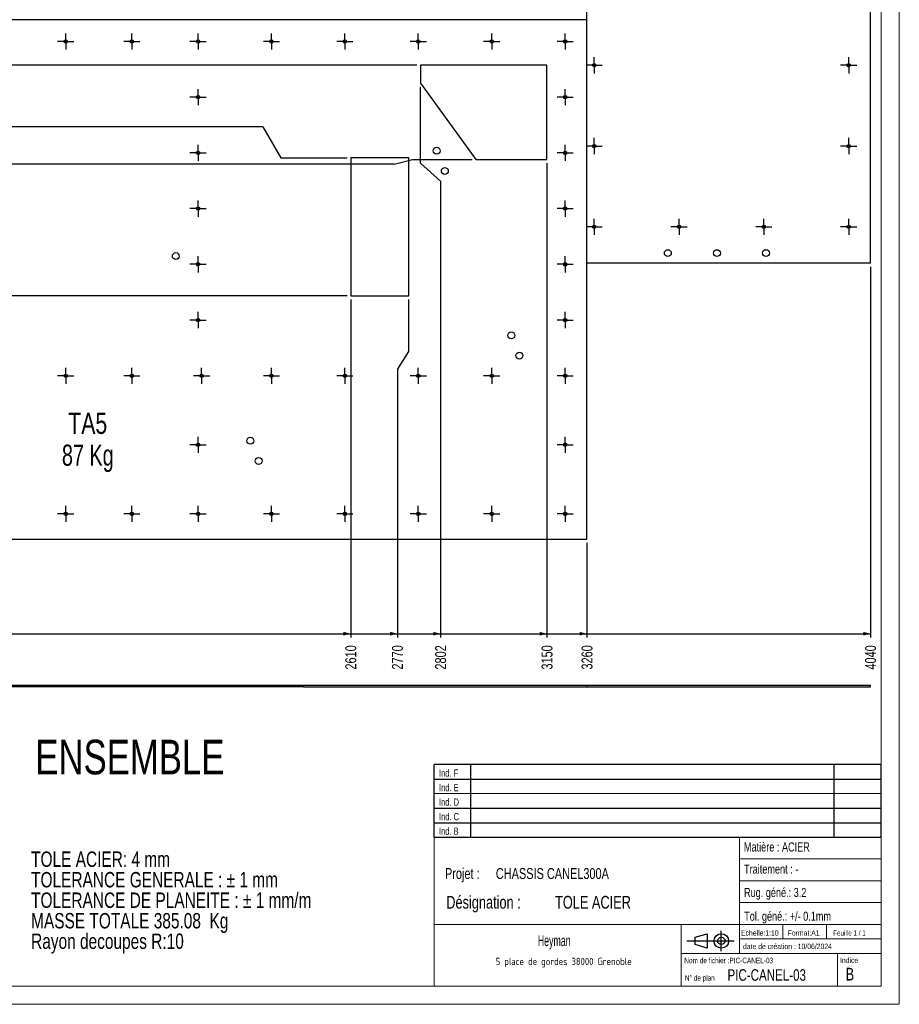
# Model space of a CAD drawing. Header units: millimetres. Extents: x 0 to 841, y 0 to 594.
# Tile 14 of 18: x 599 to 841, y 0 to 271. Entities that reach past the tile are written whole.
import ezdxf

# ---------------------------------------------------------------- set-up
doc = ezdxf.new("R2010")
doc.units = ezdxf.units.MM
doc.linetypes.add('CENTERX2', pattern=[20.32, 12.7, -2.54, 2.54, -2.54])
for name, color, linetype in [('COTES', 1, 'Continuous'), ('NOTES', 6, 'Continuous'), ('TRAIT-MIXTES', 3, 'CENTERX2')]:
    doc.layers.add(name, color=color, linetype=linetype)
doc.layers.add('TRAIT-FORT', color=4, linetype='Continuous', lineweight=25)
doc.styles.add('SLDTEXTSTYLE0', font='TXT', dxfattribs={"width": 0.75})
doc.styles.add('SLDTEXTSTYLE1', font='TXT', dxfattribs={"width": 0.7})
doc.styles.add('SLDTEXTSTYLE2', font='TXT', dxfattribs={"width": 0.707278})
doc.styles.add('SLDTEXTSTYLE3', font='ISOCP3', dxfattribs={"width": 0.96})
doc.styles.add('SLDTEXTSTYLE4', font='TXT', dxfattribs={"width": 0.605})
doc.styles.add('SLDTEXTSTYLE5', font='TXT', dxfattribs={"width": 0.692308})
doc.dimstyles.new('SLDDIMSTYLE1', dxfattribs={"dimtxt": 3, "dimasz": 2, "dimexe": 0, "dimexo": 0.0625, "dimgap": 0.75, "dimtad": 0, "dimtih": 1, "dimtoh": 1, "dimdec": 0, "dimlfac": 10, "dimrnd": 1e-09, "dimzin": 12, "dimdsep": 46, "dimtxsty": 'SLDTEXTSTYLE0', "dimsah": 1, "dimcen": 0.09, "dimadec": 0, "dimazin": 3, "dimtfac": 1, "dimtdec": 0, "dimtofl": 0, "dimtmove": 0, "dimatfit": 3, "dimfxl": 1, "dimfrac": 2, "dimtolj": 1, "dimtzin": 12, "dimarcsym": 0})

# ---------------------------------------------------------------- blocks, each defined once
blk = doc.blocks.new('TAB MODIFS')
for p, q in [((123, 20), (0, 20)), ((0, 0), (0, 20)), ((10, 20), (10, 0)), ((110, 20), (110, 0)), ((123, 0), (123, 20)), ((0, 16), (123, 16)), ((0, 8), (123, 8)), ((0, 4), (123, 4)), ((0, 0), (123, 0))]:
    blk.add_line(p, q)
at = {"color": 7, "linetype": 'Continuous', "lineweight": 18}
blk.add_line((0, 12), (123, 12), dxfattribs=at)
at = {"color": 7}
for tag in ['AUTOATTR0', 'AUTOATTR1', 'AUTOATTR2', 'AUTOATTR3', 'AUTOATTR4', 'AUTOATTR5', 'AUTOATTR6', 'AUTOATTR7', 'AUTOATTR8', 'AUTOATTR9']:
    blk.add_attdef(tag, (0, 0), '', height=1, dxfattribs=at)
at = {"layer": 'NOTES', "color": 211, "char_height": 2, "attachment_point": 1, "style": 'SLDTEXTSTYLE0'}
for s, insert in [('Ind. F', (1.36, 18.66)), ('Ind. E', (1.36, 14.66)), ('Ind. D', (1.36, 10.66)), ('Ind. C', (1.36, 6.66)), ('Ind. B', (1.36, 2.66))]:
    blk.add_mtext(s, dxfattribs=dict(at, insert=insert))
blk = doc.blocks.new('Bloc2')
for p, q in [((9.48, 0), (9.48, 5.6)), ((0, 2.8), (12.98, 2.8)), ((2.32, 3.8), (5.55, 4.8)), ((2.32, 1.8), (2.32, 3.8)), ((5.55, 4.8), (5.55, 0.8)), ((5.55, 0.8), (2.32, 1.8))]:
    blk.add_line(p, q)
for radius in [2, 1]:
    blk.add_circle((9.48, 2.8), radius)
blk = doc.blocks.new('SW_NOTE_0')
at = {"layer": 'NOTES', "color": 0, "char_height": 4.2333, "attachment_point": 1, "style": 'SLDTEXTSTYLE0'}
for s, insert in [('TOLE ACIER: 4 mm', (0, 5.46)), ('TOLERANCE GENERALE : ± 1 mm', (0, -0.19)), ('TOLERANCE DE PLANEITE : ± 1 mm/m', (0, -5.83)), ('MASSE TOTALE 385.08  Kg', (0, -11.48)), ('Rayon decoupes R:10', (0, -17.12))]:
    blk.add_mtext(s, dxfattribs=dict(at, insert=insert))
blk = doc.blocks.new('SW_NOTE_2')
at = {"layer": 'NOTES', "color": 0, "char_height": 3.5, "attachment_point": 1, "style": 'SLDTEXTSTYLE0'}
for s, insert in [('Désignation :', (0, 4.51)), ('TOLE ACIER', (29.93, 4.51))]:
    blk.add_mtext(s, dxfattribs=dict(at, insert=insert))
blk = doc.blocks.new('SW_NOTE_3')
at = {"layer": 'NOTES', "color": 0, "char_height": 3, "attachment_point": 1, "style": 'SLDTEXTSTYLE0'}
for s, insert in [('Projet :', (0, 3.87)), ('CHASSIS CANEL300A', (13.99, 3.87))]:
    blk.add_mtext(s, dxfattribs=dict(at, insert=insert))
blk = doc.blocks.new('SW_NOTE_4')
at = {"layer": 'NOTES', "color": 0, "insert": (20.84, 2.58), "char_height": 2, "attachment_point": 2, "style": 'SLDTEXTSTYLE3'}
blk.add_mtext('5 place de gordes 38000 Grenoble', dxfattribs=at)
blk = doc.blocks.new('_D_12')
at = {"layer": 'COTES', "color": 1, "transparency": 16777216}
for p, q in [((420.08, 266.84), (420.08, 258.5)), ((708.28, 258.5), (419.08, 258.5))]:
    blk.add_line(p, q, dxfattribs=at)
blk.add_solid([(420.08, 258.5), (420.58, 260.5), (419.58, 260.5)], dxfattribs=at)
at = {"layer": 'COTES', "color": 1, "transparency": 16777216, "insert": (410.21, 259.98), "char_height": 3, "attachment_point": 1, "style": 'SLDTEXTSTYLE0'}
blk.add_mtext('2775', dxfattribs=at)
blk = doc.blocks.new('_D_13')
at = {"layer": 'COTES', "color": 1, "transparency": 16777216}
for p, q in [((420.08, 258.5), (420.08, 241.53)), ((665.88, 241.53), (419.08, 241.53)), ((665.88, 241.53), (670.88, 233)), ((670.88, 233), (689.08, 233))]:
    blk.add_line(p, q, dxfattribs=at)
blk.add_solid([(420.08, 241.53), (420.58, 243.53), (419.58, 243.53)], dxfattribs=at)
at = {"layer": 'COTES', "color": 1, "transparency": 16777216, "insert": (410.21, 243.01), "char_height": 3, "attachment_point": 1, "style": 'SLDTEXTSTYLE0'}
blk.add_mtext('3030', dxfattribs=at)
blk = doc.blocks.new('_D_14')
at = {"layer": 'COTES', "color": 1, "transparency": 16777216}
for p, q in [((420.08, 241.53), (420.08, 231.25)), ((702.05, 231.25), (419.08, 231.25)), ((702.05, 231.25), (707.05, 232.5)), ((707.05, 232.5), (723.53, 232.5))]:
    blk.add_line(p, q, dxfattribs=at)
blk.add_solid([(420.08, 231.25), (420.58, 233.25), (419.58, 233.25)], dxfattribs=at)
at = {"layer": 'COTES', "color": 1, "transparency": 16777216, "insert": (410.21, 232.73), "char_height": 3, "attachment_point": 1, "style": 'SLDTEXTSTYLE0'}
blk.add_mtext('3035', dxfattribs=at)
blk = doc.blocks.new('_D_17')
at = {"layer": 'COTES', "color": 1, "transparency": 16777216}
for p, q in [((420.08, 207), (420.08, 195)), ((689.08, 195), (419.08, 195))]:
    blk.add_line(p, q, dxfattribs=at)
blk.add_solid([(420.08, 195), (420.58, 197), (419.58, 197)], dxfattribs=at)
at = {"layer": 'COTES', "color": 1, "transparency": 16777216, "insert": (410.21, 196.48), "char_height": 3, "attachment_point": 1, "style": 'SLDTEXTSTYLE0'}
blk.add_mtext('3410', dxfattribs=at)
blk = doc.blocks.new('_D_36')
at = {"layer": 'COTES', "color": 1, "transparency": 16777216}
for p, q in [((690.08, 194), (690.08, 101)), ((551.08, 102), (690.08, 102))]:
    blk.add_line(p, q, dxfattribs=at)
blk.add_solid([(690.08, 102), (688.08, 102.5), (688.08, 101.5)], dxfattribs=at)
at = {"layer": 'COTES', "color": 1, "transparency": 16777216, "insert": (688.59, 92.13), "char_height": 3, "attachment_point": 1, "rotation": 90, "style": 'SLDTEXTSTYLE0'}
blk.add_mtext('2610', dxfattribs=at)
blk = doc.blocks.new('_D_37')
at = {"layer": 'COTES', "color": 1, "transparency": 16777216}
for p, q in [((706.08, 179.71), (706.08, 194)), ((702.92, 174.71), (706.08, 179.71)), ((702.92, 174.71), (702.92, 101)), ((690.08, 102), (702.92, 102))]:
    blk.add_line(p, q, dxfattribs=at)
blk.add_solid([(702.92, 102), (700.92, 102.5), (700.92, 101.5)], dxfattribs=at)
at = {"layer": 'COTES', "color": 1, "transparency": 16777216, "insert": (701.43, 92.13), "char_height": 3, "attachment_point": 1, "rotation": 90, "style": 'SLDTEXTSTYLE0'}
blk.add_mtext('2770', dxfattribs=at)
blk = doc.blocks.new('_D_38')
at = {"layer": 'COTES', "color": 1, "transparency": 16777216}
for p, q in [((709.28, 231.54), (709.28, 252.5)), ((714.79, 226.54), (709.28, 231.54)), ((714.79, 226.54), (714.79, 101)), ((702.92, 102), (714.79, 102))]:
    blk.add_line(p, q, dxfattribs=at)
blk.add_solid([(714.79, 102), (712.79, 102.5), (712.79, 101.5)], dxfattribs=at)
at = {"layer": 'COTES', "color": 1, "transparency": 16777216, "insert": (713.31, 92.13), "char_height": 3, "attachment_point": 1, "rotation": 90, "style": 'SLDTEXTSTYLE0'}
blk.add_mtext('2802', dxfattribs=at)
blk = doc.blocks.new('_D_39')
at = {"layer": 'COTES', "color": 1, "transparency": 16777216}
for p, q in [((744.08, 231.5), (744.08, 101)), ((714.79, 102), (744.08, 102))]:
    blk.add_line(p, q, dxfattribs=at)
blk.add_solid([(744.08, 102), (742.08, 102.5), (742.08, 101.5)], dxfattribs=at)
at = {"layer": 'COTES', "color": 1, "transparency": 16777216, "insert": (742.59, 92.13), "char_height": 3, "attachment_point": 1, "rotation": 90, "style": 'SLDTEXTSTYLE0'}
blk.add_mtext('3150', dxfattribs=at)
blk = doc.blocks.new('_D_40')
at = {"layer": 'COTES', "color": 1, "transparency": 16777216}
for p, q in [((755.08, 127), (755.08, 101)), ((744.08, 102), (755.08, 102))]:
    blk.add_line(p, q, dxfattribs=at)
blk.add_solid([(755.08, 102), (753.08, 102.5), (753.08, 101.5)], dxfattribs=at)
at = {"layer": 'COTES', "color": 1, "transparency": 16777216, "insert": (753.59, 92.13), "char_height": 3, "attachment_point": 1, "rotation": 90, "style": 'SLDTEXTSTYLE0'}
blk.add_mtext('3260', dxfattribs=at)
blk = doc.blocks.new('_D_41')
at = {"layer": 'COTES', "color": 1, "transparency": 16777216}
for p, q in [((833.08, 203), (833.08, 101)), ((755.08, 102), (833.08, 102))]:
    blk.add_line(p, q, dxfattribs=at)
blk.add_solid([(833.08, 102), (831.08, 102.5), (831.08, 101.5)], dxfattribs=at)
at = {"layer": 'COTES', "color": 1, "transparency": 16777216, "insert": (831.59, 92.13), "char_height": 3, "attachment_point": 1, "rotation": 90, "style": 'SLDTEXTSTYLE0'}
blk.add_mtext('4040', dxfattribs=at)
blk = doc.blocks.new('SW_NOTE_8')
at = {"layer": 'NOTES', "color": 0, "char_height": 5.821, "attachment_point": 2}
for s, insert, style in [('TA5', (6.64, 7.5), 'SLDTEXTSTYLE0'), ('87 Kg', (6.65, -1.26), 'SLDTEXTSTYLE1')]:
    blk.add_mtext(s, dxfattribs=dict(at, insert=insert, style=style))
blk = doc.blocks.new('SW_CENTERMARKSYMBOL_122')
at = {"layer": 'TRAIT-MIXTES', "color": 0}
for p, q in [((-2, 0), (-2.225, 0)), ((0, 0), (-2, 0)), ((0, 2), (0, 2.225)), ((0, 0), (0, 2)), ((0, 0), (0, -2)), ((0, 0), (2, 0)), ((2, 0), (2.225, 0)), ((0, -2), (0, -2.225))]:
    blk.add_line(p, q, dxfattribs=at)
blk = doc.blocks.new('SW_CENTERMARKSYMBOL_123')
at = {"layer": 'TRAIT-MIXTES', "color": 0}
for p, q in [((-2, 0), (-2.225, 0)), ((0, 0), (-2, 0)), ((0, 2), (0, 2.225)), ((0, 0), (0, 2)), ((0, 0), (0, -2)), ((0, 0), (2, 0)), ((2, 0), (2.225, 0)), ((0, -2), (0, -2.225))]:
    blk.add_line(p, q, dxfattribs=at)
blk = doc.blocks.new('SW_CENTERMARKSYMBOL_124')
at = {"layer": 'TRAIT-MIXTES', "color": 0}
for p, q in [((-2, 0), (-2.225, 0)), ((0, 0), (-2, 0)), ((0, 2), (0, 2.225)), ((0, 0), (0, 2)), ((0, 0), (0, -2)), ((0, 0), (2, 0)), ((2, 0), (2.225, 0)), ((0, -2), (0, -2.225))]:
    blk.add_line(p, q, dxfattribs=at)
blk = doc.blocks.new('SW_CENTERMARKSYMBOL_125')
at = {"layer": 'TRAIT-MIXTES', "color": 0}
for p, q in [((-2, 0), (-2.225, 0)), ((0, 0), (-2, 0)), ((0, 2), (0, 2.225)), ((0, 0), (0, 2)), ((0, 0), (0, -2)), ((0, 0), (2, 0)), ((2, 0), (2.225, 0)), ((0, -2), (0, -2.225))]:
    blk.add_line(p, q, dxfattribs=at)
blk = doc.blocks.new('SW_CENTERMARKSYMBOL_126')
at = {"layer": 'TRAIT-MIXTES', "color": 0}
for p, q in [((-2, 0), (-2.225, 0)), ((0, 0), (-2, 0)), ((0, 2), (0, 2.225)), ((0, 0), (0, 2)), ((0, 0), (0, -2)), ((0, 0), (2, 0)), ((2, 0), (2.225, 0)), ((0, -2), (0, -2.225))]:
    blk.add_line(p, q, dxfattribs=at)
blk = doc.blocks.new('SW_CENTERMARKSYMBOL_127')
at = {"layer": 'TRAIT-MIXTES', "color": 0}
for p, q in [((-2, 0), (-2.225, 0)), ((0, 0), (-2, 0)), ((0, 2), (0, 2.225)), ((0, 0), (0, 2)), ((0, 0), (0, -2)), ((0, 0), (2, 0)), ((2, 0), (2.225, 0)), ((0, -2), (0, -2.225))]:
    blk.add_line(p, q, dxfattribs=at)
blk = doc.blocks.new('SW_CENTERMARKSYMBOL_135')
at = {"layer": 'TRAIT-MIXTES', "color": 0}
for p, q in [((-2, 0), (-2.225, 0)), ((0, 0), (-2, 0)), ((0, 2), (0, 2.225)), ((0, 0), (0, 2)), ((0, 0), (0, -2)), ((0, 0), (2, 0)), ((2, 0), (2.225, 0)), ((0, -2), (0, -2.225))]:
    blk.add_line(p, q, dxfattribs=at)
blk = doc.blocks.new('SW_CENTERMARKSYMBOL_136')
at = {"layer": 'TRAIT-MIXTES', "color": 0}
for p, q in [((-2, 0), (-2.225, 0)), ((0, 0), (-2, 0)), ((0, 2), (0, 2.225)), ((0, 0), (0, 2)), ((0, 0), (0, -2)), ((0, 0), (2, 0)), ((2, 0), (2.225, 0)), ((0, -2), (0, -2.225))]:
    blk.add_line(p, q, dxfattribs=at)
blk = doc.blocks.new('SW_CENTERMARKSYMBOL_137')
at = {"layer": 'TRAIT-MIXTES', "color": 0}
for p, q in [((-2, 0), (-2.225, 0)), ((0, 0), (-2, 0)), ((0, 2), (0, 2.225)), ((0, 0), (0, 2)), ((0, 0), (0, -2)), ((0, 0), (2, 0)), ((2, 0), (2.225, 0)), ((0, -2), (0, -2.225))]:
    blk.add_line(p, q, dxfattribs=at)
blk = doc.blocks.new('SW_CENTERMARKSYMBOL_138')
at = {"layer": 'TRAIT-MIXTES', "color": 0}
for p, q in [((-2, 0), (-2.225, 0)), ((0, 0), (-2, 0)), ((0, 2), (0, 2.225)), ((0, 0), (0, 2)), ((0, 0), (0, -2)), ((0, 0), (2, 0)), ((2, 0), (2.225, 0)), ((0, -2), (0, -2.225))]:
    blk.add_line(p, q, dxfattribs=at)
blk = doc.blocks.new('SW_CENTERMARKSYMBOL_144')
at = {"layer": 'TRAIT-MIXTES', "color": 0}
for p, q in [((-2, 0), (-2.225, 0)), ((0, 0), (-2, 0)), ((0, 2), (0, 2.225)), ((0, 0), (0, 2)), ((0, 0), (0, -2)), ((0, 0), (2, 0)), ((2, 0), (2.225, 0)), ((0, -2), (0, -2.225))]:
    blk.add_line(p, q, dxfattribs=at)
blk = doc.blocks.new('SW_CENTERMARKSYMBOL_145')
at = {"layer": 'TRAIT-MIXTES', "color": 0}
for p, q in [((-2, 0), (-2.225, 0)), ((0, 0), (-2, 0)), ((0, 2), (0, 2.225)), ((0, 0), (0, 2)), ((0, 0), (0, -2)), ((0, 0), (2, 0)), ((2, 0), (2.225, 0)), ((0, -2), (0, -2.225))]:
    blk.add_line(p, q, dxfattribs=at)
blk = doc.blocks.new('SW_CENTERMARKSYMBOL_146')
at = {"layer": 'TRAIT-MIXTES', "color": 0}
for p, q in [((-2, 0), (-2.225, 0)), ((0, 0), (-2, 0)), ((0, 2), (0, 2.225)), ((0, 0), (0, 2)), ((0, 0), (0, -2)), ((0, 0), (2, 0)), ((2, 0), (2.225, 0)), ((0, -2), (0, -2.225))]:
    blk.add_line(p, q, dxfattribs=at)
blk = doc.blocks.new('SW_CENTERMARKSYMBOL_147')
at = {"layer": 'TRAIT-MIXTES', "color": 0}
for p, q in [((-2, 0), (-2.225, 0)), ((0, 0), (-2, 0)), ((0, 2), (0, 2.225)), ((0, 0), (0, 2)), ((0, 0), (0, -2)), ((0, 0), (2, 0)), ((2, 0), (2.225, 0)), ((0, -2), (0, -2.225))]:
    blk.add_line(p, q, dxfattribs=at)
blk = doc.blocks.new('SW_CENTERMARKSYMBOL_148')
at = {"layer": 'TRAIT-MIXTES', "color": 0}
for p, q in [((-2, 0), (-2.225, 0)), ((0, 0), (-2, 0)), ((0, 2), (0, 2.225)), ((0, 0), (0, 2)), ((0, 0), (0, -2)), ((0, 0), (2, 0)), ((2, 0), (2.225, 0)), ((0, -2), (0, -2.225))]:
    blk.add_line(p, q, dxfattribs=at)
blk = doc.blocks.new('SW_CENTERMARKSYMBOL_149')
at = {"layer": 'TRAIT-MIXTES', "color": 0}
for p, q in [((-2, 0), (-2.225, 0)), ((0, 0), (-2, 0)), ((0, 2), (0, 2.225)), ((0, 0), (0, 2)), ((0, 0), (0, -2)), ((0, 0), (2, 0)), ((2, 0), (2.225, 0)), ((0, -2), (0, -2.225))]:
    blk.add_line(p, q, dxfattribs=at)
blk = doc.blocks.new('SW_CENTERMARKSYMBOL_150')
at = {"layer": 'TRAIT-MIXTES', "color": 0}
for p, q in [((-2, 0), (-2.225, 0)), ((0, 0), (-2, 0)), ((0, 2), (0, 2.225)), ((0, 0), (0, 2)), ((0, 0), (0, -2)), ((0, 0), (2, 0)), ((2, 0), (2.225, 0)), ((0, -2), (0, -2.225))]:
    blk.add_line(p, q, dxfattribs=at)
blk = doc.blocks.new('SW_CENTERMARKSYMBOL_151')
at = {"layer": 'TRAIT-MIXTES', "color": 0}
for p, q in [((-2, 0), (-2.225, 0)), ((0, 0), (-2, 0)), ((0, 2), (0, 2.225)), ((0, 0), (0, 2)), ((0, 0), (0, -2)), ((0, 0), (2, 0)), ((2, 0), (2.225, 0)), ((0, -2), (0, -2.225))]:
    blk.add_line(p, q, dxfattribs=at)
blk = doc.blocks.new('SW_CENTERMARKSYMBOL_152')
at = {"layer": 'TRAIT-MIXTES', "color": 0}
for p, q in [((-2, 0), (-2.225, 0)), ((0, 0), (-2, 0)), ((0, 2), (0, 2.225)), ((0, 0), (0, 2)), ((0, 0), (0, -2)), ((0, 0), (2, 0)), ((2, 0), (2.225, 0)), ((0, -2), (0, -2.225))]:
    blk.add_line(p, q, dxfattribs=at)
blk = doc.blocks.new('SW_CENTERMARKSYMBOL_153')
at = {"layer": 'TRAIT-MIXTES', "color": 0}
for p, q in [((-2, 0), (-2.225, 0)), ((0, 0), (-2, 0)), ((0, 2), (0, 2.225)), ((0, 0), (0, 2)), ((0, 0), (0, -2)), ((0, 0), (2, 0)), ((2, 0), (2.225, 0)), ((0, -2), (0, -2.225))]:
    blk.add_line(p, q, dxfattribs=at)
blk = doc.blocks.new('SW_CENTERMARKSYMBOL_154')
at = {"layer": 'TRAIT-MIXTES', "color": 0}
for p, q in [((-2, 0), (-2.225, 0)), ((0, 0), (-2, 0)), ((0, 2), (0, 2.225)), ((0, 0), (0, 2)), ((0, 0), (0, -2)), ((0, 0), (2, 0)), ((2, 0), (2.225, 0)), ((0, -2), (0, -2.225))]:
    blk.add_line(p, q, dxfattribs=at)
blk = doc.blocks.new('SW_CENTERMARKSYMBOL_155')
at = {"layer": 'TRAIT-MIXTES', "color": 0}
for p, q in [((-2, 0), (-2.225, 0)), ((0, 0), (-2, 0)), ((0, 2), (0, 2.225)), ((0, 0), (0, 2)), ((0, 0), (0, -2)), ((0, 0), (2, 0)), ((2, 0), (2.225, 0)), ((0, -2), (0, -2.225))]:
    blk.add_line(p, q, dxfattribs=at)
blk = doc.blocks.new('SW_CENTERMARKSYMBOL_156')
at = {"layer": 'TRAIT-MIXTES', "color": 0}
for p, q in [((-2, 0), (-2.225, 0)), ((0, 0), (-2, 0)), ((0, 2), (0, 2.225)), ((0, 0), (0, 2)), ((0, 0), (0, -2)), ((0, 0), (2, 0)), ((2, 0), (2.225, 0)), ((0, -2), (0, -2.225))]:
    blk.add_line(p, q, dxfattribs=at)
blk = doc.blocks.new('SW_CENTERMARKSYMBOL_157')
at = {"layer": 'TRAIT-MIXTES', "color": 0}
for p, q in [((-2, 0), (-2.225, 0)), ((0, 0), (-2, 0)), ((0, 2), (0, 2.225)), ((0, 0), (0, 2)), ((0, 0), (0, -2)), ((0, 0), (2, 0)), ((2, 0), (2.225, 0)), ((0, -2), (0, -2.225))]:
    blk.add_line(p, q, dxfattribs=at)
blk = doc.blocks.new('SW_CENTERMARKSYMBOL_158')
at = {"layer": 'TRAIT-MIXTES', "color": 0}
for p, q in [((-2, 0), (-2.225, 0)), ((0, 0), (-2, 0)), ((0, 2), (0, 2.225)), ((0, 0), (0, 2)), ((0, 0), (0, -2)), ((0, 0), (2, 0)), ((2, 0), (2.225, 0)), ((0, -2), (0, -2.225))]:
    blk.add_line(p, q, dxfattribs=at)
blk = doc.blocks.new('SW_CENTERMARKSYMBOL_159')
at = {"layer": 'TRAIT-MIXTES', "color": 0}
for p, q in [((-2, 0), (-2.225, 0)), ((0, 0), (-2, 0)), ((0, 2), (0, 2.225)), ((0, 0), (0, 2)), ((0, 0), (0, -2)), ((0, 0), (2, 0)), ((2, 0), (2.225, 0)), ((0, -2), (0, -2.225))]:
    blk.add_line(p, q, dxfattribs=at)
blk = doc.blocks.new('SW_CENTERMARKSYMBOL_160')
at = {"layer": 'TRAIT-MIXTES', "color": 0}
for p, q in [((-2, 0), (-2.225, 0)), ((0, 0), (-2, 0)), ((0, 2), (0, 2.225)), ((0, 0), (0, 2)), ((0, 0), (0, -2)), ((0, 0), (2, 0)), ((2, 0), (2.225, 0)), ((0, -2), (0, -2.225))]:
    blk.add_line(p, q, dxfattribs=at)
blk = doc.blocks.new('SW_CENTERMARKSYMBOL_161')
at = {"layer": 'TRAIT-MIXTES', "color": 0}
for p, q in [((-2, 0), (-2.225, 0)), ((0, 0), (-2, 0)), ((0, 2), (0, 2.225)), ((0, 0), (0, 2)), ((0, 0), (0, -2)), ((0, 0), (2, 0)), ((2, 0), (2.225, 0)), ((0, -2), (0, -2.225))]:
    blk.add_line(p, q, dxfattribs=at)
blk = doc.blocks.new('SW_CENTERMARKSYMBOL_162')
at = {"layer": 'TRAIT-MIXTES', "color": 0}
for p, q in [((-2, 0), (-2.225, 0)), ((0, 0), (-2, 0)), ((0, 2), (0, 2.225)), ((0, 0), (0, 2)), ((0, 0), (0, -2)), ((0, 0), (2, 0)), ((2, 0), (2.225, 0)), ((0, -2), (0, -2.225))]:
    blk.add_line(p, q, dxfattribs=at)
blk = doc.blocks.new('SW_CENTERMARKSYMBOL_166')
at = {"layer": 'TRAIT-MIXTES', "color": 0}
for p, q in [((-2, 0), (-2.225, 0)), ((0, 0), (-2, 0)), ((0, 2), (0, 2.225)), ((0, 0), (0, 2)), ((0, 0), (0, -2)), ((0, 0), (2, 0)), ((2, 0), (2.225, 0)), ((0, -2), (0, -2.225))]:
    blk.add_line(p, q, dxfattribs=at)
blk = doc.blocks.new('SW_CENTERMARKSYMBOL_167')
at = {"layer": 'TRAIT-MIXTES', "color": 0}
for p, q in [((-2, 0), (-2.225, 0)), ((0, 0), (-2, 0)), ((0, 2), (0, 2.225)), ((0, 0), (0, 2)), ((0, 0), (0, -2)), ((0, 0), (2, 0)), ((2, 0), (2.225, 0)), ((0, -2), (0, -2.225))]:
    blk.add_line(p, q, dxfattribs=at)
blk = doc.blocks.new('SW_CENTERMARKSYMBOL_168')
at = {"layer": 'TRAIT-MIXTES', "color": 0}
for p, q in [((-2, 0), (-2.225, 0)), ((0, 0), (-2, 0)), ((0, 2), (0, 2.225)), ((0, 0), (0, 2)), ((0, 0), (0, -2)), ((0, 0), (2, 0)), ((2, 0), (2.225, 0)), ((0, -2), (0, -2.225))]:
    blk.add_line(p, q, dxfattribs=at)
blk = doc.blocks.new('SW_CENTERMARKSYMBOL_169')
at = {"layer": 'TRAIT-MIXTES', "color": 0}
for p, q in [((-2, 0), (-2.225, 0)), ((0, 0), (-2, 0)), ((0, 2), (0, 2.225)), ((0, 0), (0, 2)), ((0, 0), (0, -2)), ((0, 0), (2, 0)), ((2, 0), (2.225, 0)), ((0, -2), (0, -2.225))]:
    blk.add_line(p, q, dxfattribs=at)
blk = doc.blocks.new('SW_CENTERMARKSYMBOL_170')
at = {"layer": 'TRAIT-MIXTES', "color": 0}
for p, q in [((-2, 0), (-2.225, 0)), ((0, 0), (-2, 0)), ((0, 2), (0, 2.225)), ((0, 0), (0, 2)), ((0, 0), (0, -2)), ((0, 0), (2, 0)), ((2, 0), (2.225, 0)), ((0, -2), (0, -2.225))]:
    blk.add_line(p, q, dxfattribs=at)
blk = doc.blocks.new('SW_CENTERMARKSYMBOL_171')
at = {"layer": 'TRAIT-MIXTES', "color": 0}
for p, q in [((-2, 0), (-2.225, 0)), ((0, 0), (-2, 0)), ((0, 2), (0, 2.225)), ((0, 0), (0, 2)), ((0, 0), (0, -2)), ((0, 0), (2, 0)), ((2, 0), (2.225, 0)), ((0, -2), (0, -2.225))]:
    blk.add_line(p, q, dxfattribs=at)
blk = doc.blocks.new('SW_CENTERMARKSYMBOL_172')
at = {"layer": 'TRAIT-MIXTES', "color": 0}
for p, q in [((-2, 0), (-2.225, 0)), ((0, 0), (-2, 0)), ((0, 2), (0, 2.225)), ((0, 0), (0, 2)), ((0, 0), (0, -2)), ((0, 0), (2, 0)), ((2, 0), (2.225, 0)), ((0, -2), (0, -2.225))]:
    blk.add_line(p, q, dxfattribs=at)
blk = doc.blocks.new('SW_CENTERMARKSYMBOL_179')
at = {"layer": 'TRAIT-MIXTES', "color": 0}
for p, q in [((-2, 0), (-2.225, 0)), ((0, 0), (-2, 0)), ((0, 2), (0, 2.225)), ((0, 0), (0, 2)), ((0, 0), (0, -2)), ((0, 0), (2, 0)), ((2, 0), (2.225, 0)), ((0, -2), (0, -2.225))]:
    blk.add_line(p, q, dxfattribs=at)
blk = doc.blocks.new('SW_CENTERMARKSYMBOL_180')
at = {"layer": 'TRAIT-MIXTES', "color": 0}
for p, q in [((-2, 0), (-2.225, 0)), ((0, 0), (-2, 0)), ((0, 2), (0, 2.225)), ((0, 0), (0, 2)), ((0, 0), (0, -2)), ((0, 0), (2, 0)), ((2, 0), (2.225, 0)), ((0, -2), (0, -2.225))]:
    blk.add_line(p, q, dxfattribs=at)
blk = doc.blocks.new('SW_CENTERMARKSYMBOL_181')
at = {"layer": 'TRAIT-MIXTES', "color": 0}
for p, q in [((-2, 0), (-2.225, 0)), ((0, 0), (-2, 0)), ((0, 2), (0, 2.225)), ((0, 0), (0, 2)), ((0, 0), (0, -2)), ((0, 0), (2, 0)), ((2, 0), (2.225, 0)), ((0, -2), (0, -2.225))]:
    blk.add_line(p, q, dxfattribs=at)
blk = doc.blocks.new('SW_CENTERMARKSYMBOL_182')
at = {"layer": 'TRAIT-MIXTES', "color": 0}
for p, q in [((-2, 0), (-2.225, 0)), ((0, 0), (-2, 0)), ((0, 2), (0, 2.225)), ((0, 0), (0, 2)), ((0, 0), (0, -2)), ((0, 0), (2, 0)), ((2, 0), (2.225, 0)), ((0, -2), (0, -2.225))]:
    blk.add_line(p, q, dxfattribs=at)
blk = doc.blocks.new('SW_CENTERMARKSYMBOL_183')
at = {"layer": 'TRAIT-MIXTES', "color": 0}
for p, q in [((-2, 0), (-2.225, 0)), ((0, 0), (-2, 0)), ((0, 2), (0, 2.225)), ((0, 0), (0, 2)), ((0, 0), (0, -2)), ((0, 0), (2, 0)), ((2, 0), (2.225, 0)), ((0, -2), (0, -2.225))]:
    blk.add_line(p, q, dxfattribs=at)
blk = doc.blocks.new('SW_CENTERMARKSYMBOL_184')
at = {"layer": 'TRAIT-MIXTES', "color": 0}
for p, q in [((-2, 0), (-2.225, 0)), ((0, 0), (-2, 0)), ((0, 2), (0, 2.225)), ((0, 0), (0, 2)), ((0, 0), (0, -2)), ((0, 0), (2, 0)), ((2, 0), (2.225, 0)), ((0, -2), (0, -2.225))]:
    blk.add_line(p, q, dxfattribs=at)
blk = doc.blocks.new('SW_CENTERMARKSYMBOL_185')
at = {"layer": 'TRAIT-MIXTES', "color": 0}
for p, q in [((-2, 0), (-2.225, 0)), ((0, 0), (-2, 0)), ((0, 2), (0, 2.225)), ((0, 0), (0, 2)), ((0, 0), (0, -2)), ((0, 0), (2, 0)), ((2, 0), (2.225, 0)), ((0, -2), (0, -2.225))]:
    blk.add_line(p, q, dxfattribs=at)
blk = doc.blocks.new('SW_CENTERMARKSYMBOL_186')
at = {"layer": 'TRAIT-MIXTES', "color": 0}
for p, q in [((-2, 0), (-2.225, 0)), ((0, 0), (-2, 0)), ((0, 2), (0, 2.225)), ((0, 0), (0, 2)), ((0, 0), (0, -2)), ((0, 0), (2, 0)), ((2, 0), (2.225, 0)), ((0, -2), (0, -2.225))]:
    blk.add_line(p, q, dxfattribs=at)

msp = doc.modelspace()

# ---------------------------------------------------------------- linework, layer by layer
at = {"color": 7, "linetype": 'Continuous', "lineweight": 18}
for p, q in [((841, 594), (841, 0)), ((836, 589), (836, 5)), ((713, 46), (713, 5)), ((836, 46), (713, 46)), ((797, 46), (797, 14)), ((836, 46), (836, 5)), ((797, 40), (836, 40)), ((797, 34), (836, 34)), ((797, 28), (836, 28)), ((713, 22), (836, 22)), ((781, 22), (781, 5)), ((809, 22), (809, 18)), ((821, 22), (821, 18)), ((797, 18), (836, 18)), ((781, 14), (836, 14)), ((824, 14), (824, 5)), ((836, 5), (5, 5)), ((713, 5.00044), (836, 5)), ((841, 0), (0, 0))]:
    msp.add_line(p, q, dxfattribs=at)
at = {"layer": 'TRAIT-FORT', "color": 4, "linetype": 'Continuous', "lineweight": 25}
for p, q in [((755.07726, 203.999), (755.07726, 423.999)), ((833.07626, 203.999), (833.07626, 423.999)), ((755.07626, 270.998), (551.07726, 270.998)), ((755.07626, 127.999), (755.07626, 270.998)), ((709.27623, 258.499), (709.27623, 253.499)), ((744.07626, 258.499), (709.27623, 258.499)), ((744.07626, 232.499), (744.07626, 258.499)), ((709.27623, 253.499), (724.53362, 232.499)), ((706.07623, 232.999), (690.07623, 232.999)), ((690.07623, 232.999), (690.07623, 194.999)), ((706.07623, 194.999), (706.07623, 232.999)), ((724.53362, 232.499), (744.07626, 232.499)), ((833.07626, 203.999), (755.07726, 203.999)), ((690.07623, 194.999), (706.07623, 194.999)), ((551.07626, 127.999), (755.07626, 127.999)), ((677.07626, 87.77877), (456.07626, 87.77877)), ((677.07626, 87.37877), (456.07626, 87.37877)), ((755.07626, 87.77877), (677.07626, 87.77877)), ((677.07626, 87.37877), (677.07626, 87.77877)), ((677.07626, 87.37877), (755.07626, 87.37877)), ((755.07626, 87.37877), (755.07626, 87.77877)), ((833.07626, 87.77877), (755.07726, 87.77877)), ((755.07726, 87.77877), (755.07726, 87.37877)), ((755.07726, 87.37877), (833.07626, 87.37877)), ((833.07626, 87.37877), (833.07626, 87.77877))]:
    msp.add_line(p, q, dxfattribs=at)
for centre, radius in [((611.67626, 264.998), 0.47), ((611.67626, 264.998), 0.225), ((629.87626, 264.998), 0.47), ((629.87626, 264.998), 0.225), ((648.07626, 264.998), 0.47), ((648.07626, 264.998), 0.225), ((668.27626, 264.998), 0.47), ((668.27626, 264.998), 0.225), ((688.47626, 264.998), 0.47), ((688.47626, 264.998), 0.225), ((708.67626, 264.998), 0.47), ((708.67626, 264.998), 0.225), ((728.87626, 264.998), 0.47), ((728.87626, 264.998), 0.225), ((749.07626, 264.998), 0.47), ((749.07626, 264.998), 0.225), ((757.07726, 258.44344), 0.47), ((757.07726, 258.44344), 0.225), ((827.07626, 258.44344), 0.47), ((827.07626, 258.44344), 0.225), ((648.07626, 249.66483), 0.47), ((648.07626, 249.66483), 0.225), ((749.07626, 249.66483), 0.47), ((749.07626, 249.66483), 0.225), ((713.72468, 234.92278), 0.95), ((757.07726, 236.22122), 0.47), ((757.07726, 236.22122), 0.225), ((827.07626, 236.22122), 0.47), ((827.07626, 236.22122), 0.225), ((648.07626, 234.33166), 0.47), ((648.07626, 234.33166), 0.225), ((749.07626, 234.33166), 0.47), ((749.07626, 234.33166), 0.225), ((715.97232, 229.35967), 0.95), ((648.07626, 218.9985), 0.47), ((648.07626, 218.9985), 0.225), ((749.07626, 218.9985), 0.47), ((749.07626, 218.9985), 0.225), ((757.07726, 213.999), 0.47), ((757.07726, 213.999), 0.225), ((780.41026, 213.999), 0.47), ((780.41026, 213.999), 0.225), ((803.74326, 213.999), 0.47), ((803.74326, 213.999), 0.225), ((827.07626, 213.999), 0.47), ((827.07626, 213.999), 0.225), ((641.96065, 205.92823), 0.95), ((777.32624, 206.749), 0.95), ((790.82624, 206.749), 0.95), ((804.32624, 206.749), 0.95), ((648.07626, 203.66533), 0.47), ((648.07626, 203.66533), 0.225), ((749.07626, 203.66533), 0.47), ((749.07626, 203.66533), 0.225), ((648.07626, 188.33216), 0.47), ((648.07626, 188.33216), 0.225), ((749.07626, 188.33216), 0.47), ((749.07626, 188.33216), 0.225), ((734.25312, 184.1131), 0.95), ((736.50076, 178.55), 0.95), ((611.67626, 172.999), 0.47), ((629.87626, 172.999), 0.47), ((649.07626, 172.999), 0.47), ((668.27626, 172.999), 0.47), ((688.47626, 172.999), 0.47), ((708.67626, 172.999), 0.47), ((728.87626, 172.999), 0.47), ((749.07626, 172.999), 0.47), ((611.67626, 172.999), 0.225), ((629.87626, 172.999), 0.225), ((649.07626, 172.999), 0.225), ((668.27626, 172.999), 0.225), ((688.47626, 172.999), 0.225), ((708.67626, 172.999), 0.225), ((728.87626, 172.999), 0.225), ((749.07626, 172.999), 0.225), ((648.07626, 153.999), 0.47), ((662.48909, 155.11855), 0.95), ((749.07626, 153.999), 0.47), ((648.07626, 153.999), 0.225), ((749.07626, 153.999), 0.225), ((664.73673, 149.55545), 0.95), ((611.67626, 134.999), 0.47), ((611.67626, 134.999), 0.225), ((629.87626, 134.999), 0.47), ((629.87626, 134.999), 0.225), ((648.07626, 134.999), 0.47), ((648.07626, 134.999), 0.225), ((668.27626, 134.999), 0.47), ((668.27626, 134.999), 0.225), ((688.47626, 134.999), 0.47), ((688.47626, 134.999), 0.225), ((708.67626, 134.999), 0.47), ((708.67626, 134.999), 0.225), ((728.87626, 134.999), 0.47), ((728.87626, 134.999), 0.225), ((749.07626, 134.999), 0.47), ((749.07626, 134.999), 0.225)]:
    msp.add_circle(centre, radius, dxfattribs=at)

# ---------------------------------------------------------------- block references
for name, p in [('TAB MODIFS', (712.99356, 45.98986)), ('Bloc2', (782.55991, 14.6343))]:
    msp.add_blockref(name, p)
at = {"layer": 'NOTES', "color": 211}
for name, p in [('SW_NOTE_8', (611.10262, 155.31184)), ('SW_NOTE_0', (602.15428, 36.60372)), ('SW_NOTE_3', (716.01542, 33.62232)), ('SW_NOTE_2', (716.36724, 25.33513)), ('SW_NOTE_4', (727.83828, 10.21327))]:
    msp.add_blockref(name, p, dxfattribs=at)
at = {"layer": 'TRAIT-MIXTES', "color": 3}
for name, p in [('SW_CENTERMARKSYMBOL_162', (611.67626, 264.998)), ('SW_CENTERMARKSYMBOL_166', (629.87626, 264.998)), ('SW_CENTERMARKSYMBOL_167', (648.07626, 264.998)), ('SW_CENTERMARKSYMBOL_168', (668.27626, 264.998)), ('SW_CENTERMARKSYMBOL_169', (688.47626, 264.998)), ('SW_CENTERMARKSYMBOL_170', (708.67626, 264.998)), ('SW_CENTERMARKSYMBOL_171', (728.87626, 264.998)), ('SW_CENTERMARKSYMBOL_172', (749.07626, 264.998)), ('SW_CENTERMARKSYMBOL_179', (757.07726, 258.44344)), ('SW_CENTERMARKSYMBOL_186', (827.07626, 258.44344)), ('SW_CENTERMARKSYMBOL_161', (648.07626, 249.66483)), ('SW_CENTERMARKSYMBOL_127', (749.07626, 249.66483)), ('SW_CENTERMARKSYMBOL_160', (648.07626, 234.33166)), ('SW_CENTERMARKSYMBOL_126', (749.07626, 234.33166)), ('SW_CENTERMARKSYMBOL_180', (757.07726, 236.22122)), ('SW_CENTERMARKSYMBOL_185', (827.07626, 236.22122)), ('SW_CENTERMARKSYMBOL_159', (648.07626, 218.9985)), ('SW_CENTERMARKSYMBOL_125', (749.07626, 218.9985)), ('SW_CENTERMARKSYMBOL_181', (757.07726, 213.999)), ('SW_CENTERMARKSYMBOL_182', (780.41026, 213.999)), ('SW_CENTERMARKSYMBOL_183', (803.74326, 213.999)), ('SW_CENTERMARKSYMBOL_184', (827.07626, 213.999)), ('SW_CENTERMARKSYMBOL_158', (648.07626, 203.66533)), ('SW_CENTERMARKSYMBOL_122', (749.07626, 203.66533)), ('SW_CENTERMARKSYMBOL_157', (648.07626, 188.33216)), ('SW_CENTERMARKSYMBOL_124', (749.07626, 188.33216)), ('SW_CENTERMARKSYMBOL_135', (611.67626, 172.999)), ('SW_CENTERMARKSYMBOL_136', (629.87626, 172.999)), ('SW_CENTERMARKSYMBOL_156', (649.07626, 172.999)), ('SW_CENTERMARKSYMBOL_153', (668.27626, 172.999)), ('SW_CENTERMARKSYMBOL_152', (688.47626, 172.999)), ('SW_CENTERMARKSYMBOL_151', (708.67626, 172.999)), ('SW_CENTERMARKSYMBOL_150', (728.87626, 172.999)), ('SW_CENTERMARKSYMBOL_123', (749.07626, 172.999)), ('SW_CENTERMARKSYMBOL_154', (648.07626, 153.999)), ('SW_CENTERMARKSYMBOL_149', (749.07626, 153.999)), ('SW_CENTERMARKSYMBOL_138', (611.67626, 134.999)), ('SW_CENTERMARKSYMBOL_137', (629.87626, 134.999)), ('SW_CENTERMARKSYMBOL_155', (648.07626, 134.999)), ('SW_CENTERMARKSYMBOL_144', (668.27626, 134.999)), ('SW_CENTERMARKSYMBOL_145', (688.47626, 134.999)), ('SW_CENTERMARKSYMBOL_146', (708.67626, 134.999)), ('SW_CENTERMARKSYMBOL_147', (728.87626, 134.999)), ('SW_CENTERMARKSYMBOL_148', (749.07626, 134.999))]:
    msp.add_blockref(name, p, dxfattribs=at)

# ---------------------------------------------------------------- texts
at = {"layer": 'NOTES', "color": 211}
for s, insert, char_height, attachment_point, style in [('ENSEMBLE', (603.30851, 72.8122), 9.525, 1, 'SLDTEXTSTYLE0'), ('Matière : ACIER', (798.26648, 44.5551), 2.5, 1, 'SLDTEXTSTYLE0'), ('Traitement : -', (798.29827, 38.46804), 2.5, 1, 'SLDTEXTSTYLE0'), ('Rug. géné.: 3.2', (798.28473, 32.03391), 2.5, 1, 'SLDTEXTSTYLE0'), ('Tol. géné.: +/- 0.1mm', (798.32359, 25.49933), 2.5, 1, 'SLDTEXTSTYLE0'), ('Heyman', (746.06274, 19.02676), 3, 2, 'SLDTEXTSTYLE4'), ('Echelle:1:10', (797.45345, 20.40475), 1.5, 1, 'SLDTEXTSTYLE0'), ('Format:A1', (810.28928, 20.38016), 1.5, 1, 'SLDTEXTSTYLE0'), ('Feuille 1 / 1', (822.80638, 20.38398), 1.5, 1, 'SLDTEXTSTYLE5'), ('date de création : 10/06/2024', (798.00896, 16.69475), 1.5, 1, 'SLDTEXTSTYLE0'), ('Nom de fichier :PIC-CANEL-03', (781.8524, 12.81537), 1.5, 1, 'SLDTEXTSTYLE2'), ('Indice', (824.69269, 12.86016), 1.5, 1, 'SLDTEXTSTYLE0'), ('N° de plan', (781.99814, 8.0174), 1.5, 1, 'SLDTEXTSTYLE1'), ('PIC-CANEL-03', (793.73504, 9.6584), 3.175, 1, 'SLDTEXTSTYLE0'), ('B', (826.23311, 10.03998), 3.5, 1, 'SLDTEXTSTYLE0')]:
    msp.add_mtext(s, dxfattribs=dict(at, insert=insert, char_height=char_height, attachment_point=attachment_point, style=style))

# ---------------------------------------------------------------- dimensions: what is measured, and where the dimension line sits
at = {"layer": 'COTES', "color": 1}
for feature_location, offset, dtype, origin, picture, middle in [((709.27623, 258.499), (-290.19997, 0), 0, (456.07626, 535.999), '_D_12', (414.64293, 258.499)), ((690.07623, 232.999), (-270.99997, 8.52634), 0, (456.07626, 535.999), '_D_13', (414.64293, 241.52533)), ((724.53362, 232.499), (-305.45736, -1.25), 0, (456.07626, 535.999), '_D_14', (414.64293, 231.249)), ((690.07623, 194.999), (-270.99997, 0), 0, (456.07626, 535.999), '_D_17', (414.64293, 194.999)), ((709.27623, 253.499), (5.51683, -152.5), 1, (429.07626, 206.999), '_D_38', (714.79306, 96.56566)), ((744.07626, 232.499), (0, -131.5), 1, (429.07626, 206.999), '_D_39', (744.07626, 96.56566)), ((690.07623, 194.999), (0, -94), 1, (429.07626, 206.999), '_D_36', (690.07623, 96.56566)), ((706.07623, 194.999), (-3.16094, -94), 1, (429.07626, 206.999), '_D_37', (702.91529, 96.56566)), ((755.07626, 127.999), (0, -27), 1, (429.07626, 206.999), '_D_40', (755.07626, 96.56566)), ((833.07626, 203.999), (0, -103), 1, (429.07626, 206.999), '_D_41', (833.07626, 96.56566))]:
    dim = msp.add_ordinate_dim(feature_location=feature_location, offset=offset, dtype=dtype, origin=origin, dimstyle='SLDDIMSTYLE1', dxfattribs=at)
    dim.commit()
    dim.dimension.update_dxf_attribs({"geometry": picture, "text_midpoint": middle})

doc.saveas('drawing.dxf')
